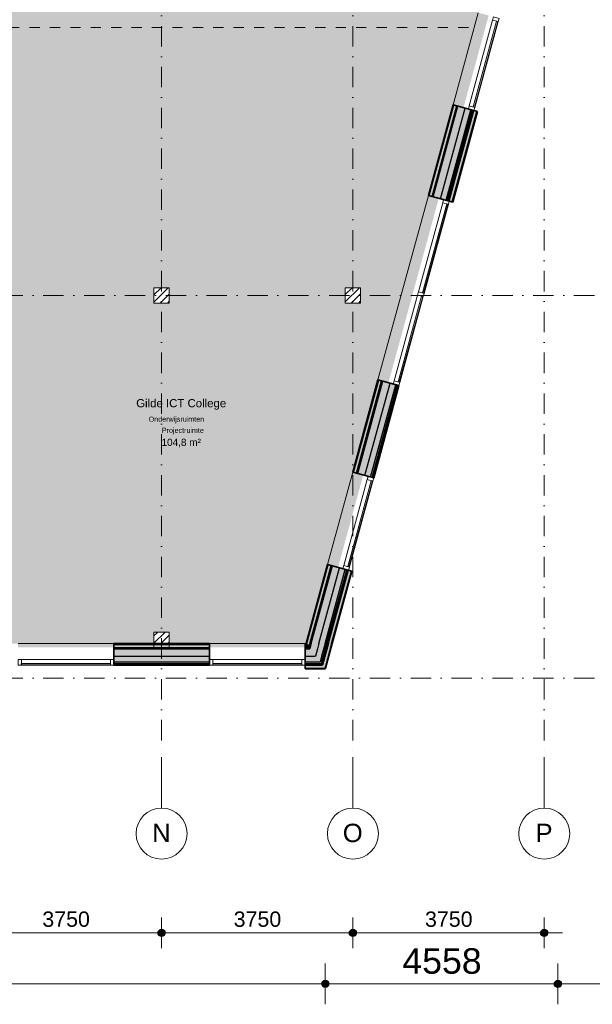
# Model space of a CAD drawing. Header units: millimetres. Extents: x 1557 to 319405, y -11609 to 73584.
# Tile 33 of 103: x 226607 to 237829, y -11609 to 7692. Entities that reach past the tile are written whole.
import ezdxf

# ---------------------------------------------------------------- set-up
doc = ezdxf.new("R2010")
doc.units = ezdxf.units.MM
doc.linetypes.add('Hidden_2_', pattern=[400, 200, -200])
doc.linetypes.add('RR_Level', pattern=[800, 400, -200, 0, -200])
for name, color, linetype, lineweight in [('A-____-____-DIMS', 211, 'Continuous', 9), ('A-____-____-DIMS-200', 211, 'Continuous', 9), ('A-AREA-____-IDEN', 2, 'Continuous', 13), ('A-AREA-____-OTLN', 32, 'Hidden_2_', 13), ('A-AREA-____-PATT', 32, 'Continuous', 9), ('A-GLAZ-CURT-MCUT', 52, 'Continuous', 13), ('A-GLAZ-CURT-OTLN', 52, 'Continuous', 13), ('A-GLAZ-CWMG-MCUT', 51, 'Continuous', 13), ('A-GLAZ-CWMG-OTLN', 51, 'Continuous', 13), ('A-WALL-____-MCUT', 113, 'Continuous', 35), ('A-WALL-____-OTLN', 113, 'Continuous', 18), ('A-WALL-____-PATT', 111, 'Continuous', 35), ('S-COLS-____-MCUT', 52, 'Continuous', 25), ('S-COLS-____-OTLN', 52, 'Continuous', 18), ('S-GRID-____-IDEN', 1, 'Continuous', 13), ('S-GRID-____-OTLN', 1, 'Continuous', 9)]:
    doc.layers.add(name, color=color, linetype=linetype, lineweight=lineweight)
doc.styles.add('Arial', font='arial.ttf', dxfattribs={"height": 360})
doc.styles.add('Arial_1', font='arial.ttf', dxfattribs={"height": 100})
doc.styles.add('Arial_2', font='arial.ttf', dxfattribs={"height": 300})
doc.styles.add('Arial_5', font='arial.ttf', dxfattribs={"height": 500})
doc.styles.add('Arial_B', font='txt', dxfattribs={"height": 160})
doc.styles.add('Arial_B_1', font='txt', dxfattribs={"height": 100})
doc.styles.add('Arial_I', font='txt', dxfattribs={"height": 140})
doc.dimstyles.new('1_5mm_interne_maten_en_details', dxfattribs={"dimscale": 304.8, "dimtxt": 1.004192, "dimasz": 1.83727, "dimexe": 0.984252, "dimexo": 0.0625, "dimgap": 0.098425, "dimtad": 1, "dimdec": 0, "dimlfac": 304.8, "dimzin": 0, "dimdsep": 46, "dimtxsty": 'Arial_2', "dimblk1": 'DOTSMALL', "dimblk2": 'DOTSMALL', "dimsah": 1, "dimcen": 0.09, "dimdle": 1.181102, "dimazin": 0, "dimtfac": 1, "dimtdec": 4, "dimtix": 1, "dimtmove": 0, "dimatfit": 3, "dimfxl": 0.003229, "dimfxlon": 1, "dimtvp": 1, "dimtfill": 1, "dimtolj": 1, "dimtzin": 0, "dimlwd": 13, "dimlwe": 13, "dimarcsym": 2})
doc.dimstyles.new('2_5mm_totaalmaatvoering', dxfattribs={"dimscale": 304.8, "dimtxt": 1.673654, "dimasz": 1.83727, "dimexe": 1.312336, "dimexo": 0.0625, "dimgap": 0.164042, "dimtad": 1, "dimdec": 0, "dimlfac": 304.8, "dimzin": 0, "dimdsep": 46, "dimtxsty": 'Arial_5', "dimblk1": 'DOTSMALL', "dimblk2": 'DOTSMALL', "dimsah": 1, "dimcen": 0.09, "dimdle": 1.64042, "dimazin": 0, "dimtfac": 1, "dimtdec": 4, "dimtix": 1, "dimtmove": 0, "dimatfit": 3, "dimfxl": 0.004306, "dimfxlon": 1, "dimtvp": 1, "dimtfill": 1, "dimtolj": 1, "dimtzin": 0, "dimlwd": 13, "dimlwe": 13, "dimarcsym": 2})

# ---------------------------------------------------------------- blocks, each defined once
blk = doc.blocks.new('System Panel - HR__-715992-plot_V0 Copy 1')
at = {"layer": 'A-GLAZ-CURT-MCUT', "color": 170, "lineweight": 9}
for p, q in [((872, 47), (-872, 47)), ((-872, 47), (-872, 23)), ((-872, 23), (872, 23)), ((872, 23), (872, 47))]:
    blk.add_line(p, q, dxfattribs=at)
blk = doc.blocks.new('Rectangular Mullion - 65 x 114mm-464001-plot_V0 Copy 1')
at = {"layer": 'A-GLAZ-CWMG-OTLN', "color": 170, "lineweight": 9}
for p, q in [((65863, -3007), (66322, -1324)), ((65973, -3037), (66432, -1354))]:
    blk.add_line(p, q, dxfattribs=at)
blk = doc.blocks.new('Rectangular Mullion - 65 x 114mm-715993-plot_V0 Copy 1')
at = {"layer": 'A-GLAZ-CWMG-MCUT', "color": 170, "lineweight": 9}
for p, q in [((-65, 57), (0, 57)), ((-65, -57), (-65, 57)), ((0, 57), (0, -57)), ((0, -57), (-65, -57))]:
    blk.add_line(p, q, dxfattribs=at)
blk = doc.blocks.new('System Panel - HR__-715989-plot_V0 Copy 1')
at = {"layer": 'A-GLAZ-CURT-MCUT', "color": 170, "lineweight": 9}
for p, q in [((905, 47), (-905, 47)), ((-905, 47), (-905, 23)), ((-905, 23), (905, 23)), ((905, 23), (905, 47))]:
    blk.add_line(p, q, dxfattribs=at)
blk = doc.blocks.new('Rectangular Mullion - 65 x 114mm-463994-plot_V0 Copy 1')
at = {"layer": 'A-GLAZ-CWMG-OTLN', "color": 170, "lineweight": 9}
for p, q in [((67327, 2357), (67803, 4103)), ((67437, 2327), (67913, 4073))]:
    blk.add_line(p, q, dxfattribs=at)
blk = doc.blocks.new('System Panel - HR__-716001-plot_V0 Copy 1')
at = {"layer": 'A-GLAZ-CURT-MCUT', "color": 170, "lineweight": 9}
for p, q in [((872.5, -22.5), (-872.5, -22.5)), ((-872.5, -22.5), (-872.5, -47.5)), ((-872.5, -47.5), (872.5, -47.5)), ((872.5, -47.5), (872.5, -22.5))]:
    blk.add_line(p, q, dxfattribs=at)
blk = doc.blocks.new('Rectangular Mullion - 65 x 114mm-572436-plot_V0 Copy 1')
at = {"layer": 'A-GLAZ-CWMG-OTLN', "color": 170, "lineweight": 9}
for p, q in [((53789, -4849), (52044, -4849)), ((53789, -4963), (52044, -4963))]:
    blk.add_line(p, q, dxfattribs=at)
blk = doc.blocks.new('Rectangular Mullion - 65 x 114mm-716002-plot_V0 Copy 1')
at = {"layer": 'A-GLAZ-CWMG-MCUT', "color": 170, "lineweight": 9}
for p, q in [((-65, 57), (0, 57)), ((-65, -57), (-65, 57)), ((0, 57), (0, -57)), ((0, -57), (-65, -57))]:
    blk.add_line(p, q, dxfattribs=at)
blk = doc.blocks.new('Rectangular Mullion - 65 x 114mm-715994-plot_V0 Copy 1')
at = {"layer": 'A-GLAZ-CWMG-MCUT', "color": 170, "lineweight": 9}
for p, q in [((-32.5, 57), (32.5, 57)), ((-32.5, -57), (-32.5, 57)), ((32.5, 57), (32.5, -57)), ((32.5, -57), (-32.5, -57))]:
    blk.add_line(p, q, dxfattribs=at)
blk = doc.blocks.new('Rectangular Mullion - 65 x 114mm-716030-plot_V0 Copy 1')
at = {"layer": 'A-GLAZ-CWMG-MCUT', "color": 170, "lineweight": 9}
for p, q in [((0, 57), (-65, 57)), ((-65, 57), (-65, -57)), ((0, -57), (0, 57)), ((-65, -57), (0, -57))]:
    blk.add_line(p, q, dxfattribs=at)
blk = doc.blocks.new('Rectangular Mullion - 65 x 114mm-716021-plot_V0 Copy 1')
at = {"layer": 'A-GLAZ-CWMG-MCUT', "color": 170, "lineweight": 9}
for p, q in [((0, 57), (-65, 57)), ((-65, 57), (-65, -57)), ((0, -57), (0, 57)), ((-65, -57), (0, -57))]:
    blk.add_line(p, q, dxfattribs=at)
blk = doc.blocks.new('027_Gilde - ATC_FacadeModel_rvt-2-plot_V0 Copy 1')
at = {"layer": 'A-WALL-____-OTLN', "lineweight": 5}
for points in [[(67896, 4145), (68380, 5918), (68351, 5926), (67867, 4153)], [(67988, 4120), (68472, 5893), (68414, 5908), (67930, 4136)], [(66416, -1282), (66909, 527), (66880, 535), (66387, -1274)], [(65421, -4898), (65429, -4898), (65922, -3091), (65893, -3083), (65398, -4898)], [(65447, -4963), (65509, -4963), (66014, -3116), (65956, -3100), (65453, -4943)], [(61354, -4928), (63229, -4928), (63229, -4898), (61354, -4898)], [(65398, -4928), (65421, -4928), (65429, -4898), (65104, -4898), (65104, -4928), (65349, -4928)], [(65453, -5023), (65493, -5023), (65509, -4963), (65104, -4963), (65104, -5023), (65447, -5023)]]:
    blk.add_hatch(color=67, dxfattribs=at).paths.add_polyline_path(points)
at = {"layer": 'A-WALL-____-PATT', "lineweight": 18}
for points in [[(67535, 4244), (68018, 6016), (68004, 6020), (67520, 4248)], [(66054, -1183), (66547, 626), (66533, 630), (66039, -1179)], [(65138, -4538), (65560, -2992), (65546, -2988), (65123, -4538)], [(65123, -4553), (65134, -4553), (65138, -4538), (65104, -4538), (65104, -4553)]]:
    blk.add_hatch(color=47, dxfattribs=at).paths.add_polyline_path(points)
at = {"layer": 'A-WALL-____-PATT', "lineweight": 5}
for points in [[(67592, 4228), (68076, 6001), (68018, 6016), (67535, 4244)], [(67617, 4221), (68100, 5994), (68076, 6001), (67592, 4228)], [(67756, 4183), (68240, 5956), (68100, 5994), (67617, 4221), (67737, 4188)], [(67867, 4153), (68351, 5926), (68240, 5956), (67756, 4183)], [(67911, 4141), (68395, 5914), (68380, 5918), (67896, 4145)], [(67930, 4136), (68414, 5908), (68395, 5914), (67911, 4141)], [(67998, 4117), (68481, 5890), (68472, 5893), (67988, 4120)], [(66112, -1199), (66605, 610), (66547, 626), (66054, -1183)], [(66136, -1205), (66629, 604), (66605, 610), (66112, -1199), (66122, -1202)], [(66276, -1243), (66769, 565), (66629, 604), (66136, -1205)], [(66387, -1274), (66880, 535), (66769, 565), (66276, -1243)], [(66430, -1286), (66924, 523), (66909, 527), (66416, -1282)], [(66449, -1291), (66943, 518), (66924, 523), (66430, -1286)], [(65195, -4553), (65196, -4553), (65618, -3008), (65560, -2992), (65134, -4553), (65180, -4553)], [(65180, -4613), (65206, -4612), (65642, -3014), (65618, -3008), (65180, -4612)], [(65349, -4638), (65782, -3052), (65642, -3014), (65199, -4638), (65310, -4638)], [(65310, -4783), (65429, -4783), (65893, -3083), (65782, -3052), (65346, -4650)], [(65429, -4928), (65436, -4928), (65936, -3094), (65922, -3091), (65421, -4928), (65429, -4928)], [(65432, -4943), (65453, -4943), (65956, -3100), (65936, -3094), (65436, -4928)], [(65503, -5023), (66023, -3118), (66014, -3116), (65493, -5023), (65501, -5023)], [(63229, -4613), (63229, -4553), (61354, -4553), (61354, -4613)], [(63229, -4638), (63229, -4613), (61354, -4613), (61354, -4638)], [(65180, -4613), (65195, -4553), (65104, -4553), (65104, -4613), (65179, -4613)], [(65172, -4638), (65199, -4638), (65206, -4613), (65104, -4613), (65104, -4638), (65134, -4638)], [(63229, -4783), (63229, -4638), (61354, -4638), (61354, -4783)], [(61354, -4898), (63229, -4898), (63229, -4783), (61354, -4783)], [(65310, -4783), (65349, -4638), (65104, -4638), (65104, -4783)], [(65398, -4898), (65429, -4783), (65104, -4783), (65104, -4898), (65349, -4898)], [(61354, -4943), (63229, -4943), (63229, -4928), (61354, -4928)], [(63229, -4963), (63229, -4943), (61354, -4943), (61354, -4963)], [(65429, -4943), (65432, -4943), (65436, -4928), (65104, -4929), (65104, -4943)], [(65436, -4963), (65447, -4963), (65453, -4943), (65104, -4943), (65104, -4963), (65429, -4963)], [(65447, -5033), (65501, -5033), (65503, -5023), (65104, -5023), (65104, -5033), (65123, -5033)]]:
    blk.add_hatch(color=67, dxfattribs=at).paths.add_polyline_path(points)
at = {"layer": 'A-WALL-____-PATT', "lineweight": 18}
h = blk.add_hatch(color=47, dxfattribs=at)
h.paths.add_polyline_path([(62141, -4553), (62141, -4538), (61354, -4538), (61354, -4553)])
h.paths.add_polyline_path([(63229, -4553), (63229, -4538), (62441, -4538), (62441, -4553)])
at = {"layer": 'A-WALL-____-MCUT', "color": 50}
for p, q in [((68004, 6020), (67520, 4248)), ((68481, 5890), (68004, 6020)), ((67998, 4117), (68481, 5890)), ((67520, 4248), (67998, 4117)), ((66533, 630), (66039, -1179)), ((66943, 518), (66533, 630)), ((66449, -1291), (66943, 518)), ((66039, -1179), (66449, -1291)), ((65546, -2988), (65123, -4538)), ((66023, -3118), (65546, -2988)), ((65636, -4538), (66023, -3118)), ((63229, -4538), (61354, -4538)), ((61354, -4538), (61354, -4963)), ((63229, -4963), (63229, -4538)), ((65123, -4538), (65104, -4538)), ((65104, -4538), (65104, -5033)), ((65503, -5023), (65636, -4538)), ((61354, -4963), (63229, -4963)), ((65104, -5033), (65501, -5033)), ((65501, -5033), (65503, -5023))]:
    blk.add_line(p, q, dxfattribs=at)
at = {"layer": 'A-WALL-____-MCUT', "color": 130, "lineweight": 25}
for p, q in [((67535, 4244), (68018, 6016)), ((67592, 4228), (68076, 6001)), ((67617, 4221), (68100, 5994)), ((67756, 4183), (68240, 5956)), ((67867, 4153), (68351, 5926)), ((67896, 4145), (68380, 5918)), ((67911, 4141), (68395, 5914)), ((67930, 4136), (68414, 5908)), ((67988, 4120), (68472, 5893)), ((66054, -1183), (66547, 626)), ((66112, -1199), (66605, 610)), ((66136, -1205), (66629, 604)), ((66276, -1243), (66769, 565)), ((66387, -1274), (66880, 535)), ((66416, -1282), (66909, 527)), ((66430, -1286), (66924, 523)), ((65138, -4538), (65560, -2992)), ((65200, -4538), (65618, -3008)), ((65226, -4538), (65642, -3014)), ((65377, -4538), (65782, -3052)), ((65496, -4538), (65893, -3083)), ((65527, -4538), (65922, -3091)), ((65543, -4538), (65936, -3094)), ((65563, -4538), (65956, -3100)), ((65625, -4538), (66014, -3116)), ((61354, -4553), (63229, -4553)), ((61354, -4613), (63229, -4613)), ((65104, -4553), (65134, -4553)), ((65104, -4613), (65180, -4613)), ((65138, -4538), (65134, -4553)), ((65196, -4553), (65180, -4613)), ((65200, -4538), (65196, -4553)), ((65206, -4613), (65199, -4638)), ((65226, -4538), (65206, -4613)), ((65377, -4538), (65349, -4638)), ((65527, -4538), (65429, -4898)), ((65496, -4538), (65429, -4783)), ((65543, -4538), (65436, -4928)), ((65563, -4538), (65453, -4943)), ((65625, -4538), (65509, -4963)), ((61354, -4638), (63229, -4638)), ((61354, -4783), (63229, -4783)), ((65104, -4638), (65199, -4638)), ((65104, -4783), (65310, -4783)), ((65349, -4638), (65310, -4783)), ((65429, -4783), (65398, -4898)), ((61354, -4898), (63229, -4898)), ((61354, -4928), (63229, -4928)), ((61354, -4943), (63229, -4943)), ((65104, -4898), (65398, -4898)), ((65104, -4928), (65421, -4928)), ((65104, -4943), (65432, -4943)), ((65104, -4963), (65447, -4963)), ((65429, -4898), (65421, -4928)), ((65436, -4928), (65432, -4943)), ((65453, -4943), (65447, -4963)), ((65509, -4963), (65493, -5023)), ((65104, -5023), (65493, -5023))]:
    blk.add_line(p, q, dxfattribs=at)
at = {"layer": 'A-WALL-____-OTLN', "color": 210}
for p, q in [((68004, 6020), (68497, 7829)), ((66533, 630), (67520, 4248)), ((65546, -2988), (66039, -1179)), ((59479, -4538), (61354, -4538)), ((63229, -4538), (65104, -4538))]:
    blk.add_line(p, q, dxfattribs=at)
at = {"layer": 'A-GLAZ-CURT-OTLN', "color": 210, "lineweight": 18}
for name, p, rotation in [('System Panel - HR__-716001-plot_V0 Copy 1', (68606, 6828), 74.7373318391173), ('System Panel - HR__-715989-plot_V0 Copy 1', (67620, 3215), 254.7373318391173), ('System Panel - HR__-715992-plot_V0 Copy 1', (67135, 1437), 254.7373318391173), ('System Panel - HR__-715992-plot_V0 Copy 1', (66148, -2180), 254.7373318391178)]:
    blk.add_blockref(name, p, dxfattribs=dict(at, rotation=rotation))
for p in [(60416, -4906), (64166, -4906)]:
    blk.add_blockref('System Panel - HR__-716001-plot_V0 Copy 1', p, dxfattribs=at)
at = {"layer": 'A-GLAZ-CWMG-OTLN', "color": 210, "lineweight": 18, "extrusion": (0, 0, -1)}
for name, p, rotation in [('Rectangular Mullion - 65 x 114mm-716002-plot_V0 Copy 1', (-68852, 7732), 105.2626681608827), ('Rectangular Mullion - 65 x 114mm-715994-plot_V0 Copy 1', (-67373, 2311), 285.2626681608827), ('Rectangular Mullion - 65 x 114mm-715993-plot_V0 Copy 1', (-66888, 533), 285.2626681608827), ('Rectangular Mullion - 65 x 114mm-715993-plot_V0 Copy 1', (-65901, -3085), 285.2626681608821), ('Rectangular Mullion - 65 x 114mm-716002-plot_V0 Copy 1', (-61354, -4906), 180), ('Rectangular Mullion - 65 x 114mm-716002-plot_V0 Copy 1', (-65104, -4906), 180)]:
    blk.add_blockref(name, p, dxfattribs=dict(at, rotation=rotation))
at = {"layer": 'A-GLAZ-CWMG-OTLN', "color": 210, "lineweight": 18}
for name, p, rotation in [('Rectangular Mullion - 65 x 114mm-572436-plot_V0 Copy 1', (49942, -42931), 74.73733183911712), ('Rectangular Mullion - 65 x 114mm-716030-plot_V0 Copy 1', (68359, 5923), 254.7373318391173), ('Rectangular Mullion - 65 x 114mm-716021-plot_V0 Copy 1', (67875, 4151), 74.7373318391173), ('Rectangular Mullion - 65 x 114mm-716021-plot_V0 Copy 1', (66394, -1276), 74.73733183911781), ('Rectangular Mullion - 65 x 114mm-716030-plot_V0 Copy 1', (59479, -4906), 180), ('Rectangular Mullion - 65 x 114mm-716030-plot_V0 Copy 1', (63229, -4906), 180)]:
    blk.add_blockref(name, p, dxfattribs=dict(at, rotation=rotation))
for name, p in [('Rectangular Mullion - 65 x 114mm-463994-plot_V0 Copy 1', (0, 0)), ('Rectangular Mullion - 65 x 114mm-464001-plot_V0 Copy 1', (987, 3618)), ('Rectangular Mullion - 65 x 114mm-464001-plot_V0 Copy 1', (0, 0)), ('Rectangular Mullion - 65 x 114mm-572436-plot_V0 Copy 1', (7500, 0)), ('Rectangular Mullion - 65 x 114mm-572436-plot_V0 Copy 1', (11250, 0))]:
    blk.add_blockref(name, p, dxfattribs=at)
blk = doc.blocks.new('NLRS_28_SC_LIB_kolom recht_generiek_ISR - kolom hout_Ontwerp-V38-plot_V0 Copy 1')
at = {"layer": 'S-COLS-____-OTLN', "lineweight": 9}
h = blk.add_hatch(dxfattribs=at)
h.set_pattern_fill('FP_23', color=256, style=0, pattern_type=2)
h.set_pattern_definition([(45, (-62291.48, 4462.2), (-70.71068, 70.71068), [])])
h.paths.add_polyline_path([(150, -91), (150, 150), (-150, 150), (-150, -91)])
at = {"layer": 'S-COLS-____-MCUT', "lineweight": 18}
for p, q in [((150, 150), (-150, 150)), ((-150, 150), (-150, -150)), ((150, -150), (150, 150)), ((-150, -150), (150, -150))]:
    blk.add_line(p, q, dxfattribs=at)
blk = doc.blocks.new('NLRS_28_SC_LIB_kolom recht_generiek_ISR - kolom hout_Ontwerp-V49-plot_V0 Copy 1')
at = {"layer": 'S-COLS-____-OTLN', "lineweight": 9}
h = blk.add_hatch(dxfattribs=at)
h.set_pattern_fill('FP_34', color=256, style=0, pattern_type=2)
h.set_pattern_definition([(45, (-62291.48, -2286.8), (-70.71068, 70.71068), [])])
h.paths.add_polyline_path([(150, -150), (150, 150), (-150, 150), (-150, -150)])
at = {"layer": 'S-COLS-____-MCUT', "lineweight": 18}
for p, q in [((150, 150), (-150, 150)), ((-150, 150), (-150, -150)), ((150, -150), (150, 150)), ((-150, -150), (150, -150))]:
    blk.add_line(p, q, dxfattribs=at)
blk = doc.blocks.new('NLRS_28_SC_LIB_kolom recht_generiek_ISR - kolom hout_Ontwerp-V50-plot_V0 Copy 1')
at = {"layer": 'S-COLS-____-OTLN', "lineweight": 9}
h = blk.add_hatch(dxfattribs=at)
h.set_pattern_fill('FP_35', color=256, style=0, pattern_type=2)
h.set_pattern_definition([(45, (-66041.48, -2286.8), (-70.71068, 70.71068), [])])
h.paths.add_polyline_path([(12, -150), (150, -150), (150, 150), (-150, 150), (-150, -150), (-2, -150)])
at = {"layer": 'S-COLS-____-MCUT', "lineweight": 18}
for p, q in [((150, 150), (-150, 150)), ((-150, 150), (-150, -150)), ((150, -150), (150, 150)), ((-150, -150), (150, -150))]:
    blk.add_line(p, q, dxfattribs=at)
blk = doc.blocks.new('Grid - r_2_5mm-300571-plot_V0 Copy 1')
at = {"layer": 'S-GRID-____-IDEN'}
blk.add_circle((0, 0), 2.5, dxfattribs=at)
blk = doc.blocks.new('DIMBLOCK22-plot_V0 Copy 1')
at = {"layer": 'A-____-____-DIMS-200', "lineweight": 25}
h = blk.add_hatch(color=256, dxfattribs=at)
edge = h.paths.add_edge_path()
edge.add_arc((225637, -10209), 70, 0, 360)
h = blk.add_hatch(color=256, dxfattribs=at)
edge = h.paths.add_edge_path()
edge.add_arc((229387, -10209), 70, 0, 360)
at = {"layer": 'A-____-____-DIMS-200', "lineweight": 13}
for p, q in [((225637, -9909), (225637, -10509)), ((225637, -10209), (225637, -9909)), ((229387, -9909), (229387, -10509)), ((229387, -10209), (229387, -9909)), ((225637, -10209), (229387, -10209))]:
    blk.add_line(p, q, dxfattribs=at)
at = {"layer": 'A-____-____-DIMS-200', "lineweight": 25}
for centre in [(225637, -10209), (229387, -10209)]:
    blk.add_circle(centre, 70, dxfattribs=at)
at = {"layer": 'A-____-____-DIMS-200', "color": 0, "lineweight": 13, "insert": (227050, -9790), "char_height": 300, "width": 1107.53, "attachment_point": 1, "line_spacing_factor": 0.941778, "style": 'Arial_2', "bg_fill": 3, "box_fill_scale": 1.25, "bg_fill_color": 256, "bg_fill_true_color": 13158600, "bg_fill_transparency": 0}
blk.add_mtext('3750', dxfattribs=at)
blk = doc.blocks.new('_DotSmall')
at = {"color": 0, "linetype": 'ByBlock', "const_width": 0.5}
blk.add_lwpolyline([(-0.0625, 0, 1), (0.0625, 0, 1)], format="xyb", close=True, dxfattribs=at)
blk = doc.blocks.new('DIMBLOCK23-plot_V0 Copy 1')
at = {"layer": 'A-____-____-DIMS-200', "lineweight": 25}
h = blk.add_hatch(color=256, dxfattribs=at)
edge = h.paths.add_edge_path()
edge.add_arc((229387, -10209), 70, 0, 360)
h = blk.add_hatch(color=256, dxfattribs=at)
edge = h.paths.add_edge_path()
edge.add_arc((233137, -10209), 70, 0, 360)
at = {"layer": 'A-____-____-DIMS-200', "lineweight": 13}
for p, q in [((229387, -9909), (229387, -10509)), ((229387, -10209), (229387, -9909)), ((233137, -9909), (233137, -10509)), ((233137, -10209), (233137, -9909)), ((229387, -10209), (233137, -10209))]:
    blk.add_line(p, q, dxfattribs=at)
at = {"layer": 'A-____-____-DIMS-200', "lineweight": 25}
for centre in [(229387, -10209), (233137, -10209)]:
    blk.add_circle(centre, 70, dxfattribs=at)
at = {"layer": 'A-____-____-DIMS-200', "color": 0, "lineweight": 13, "insert": (230800, -9790), "char_height": 300, "width": 1107.53, "attachment_point": 1, "line_spacing_factor": 0.941778, "style": 'Arial_2', "bg_fill": 3, "box_fill_scale": 1.25, "bg_fill_color": 256, "bg_fill_true_color": 13158600, "bg_fill_transparency": 0}
blk.add_mtext('3750', dxfattribs=at)
blk = doc.blocks.new('DIMBLOCK24-plot_V0 Copy 1')
at = {"layer": 'A-____-____-DIMS-200', "lineweight": 25}
h = blk.add_hatch(color=256, dxfattribs=at)
edge = h.paths.add_edge_path()
edge.add_arc((233137, -10209), 70, 0, 360)
h = blk.add_hatch(color=256, dxfattribs=at)
edge = h.paths.add_edge_path()
edge.add_arc((236887, -10209), 70, 0, 360)
at = {"layer": 'A-____-____-DIMS-200', "lineweight": 13}
for p, q in [((233137, -9909), (233137, -10509)), ((233137, -10209), (233137, -9909)), ((236887, -9909), (236887, -10509)), ((236887, -10209), (236887, -9909)), ((233137, -10209), (237247, -10209))]:
    blk.add_line(p, q, dxfattribs=at)
at = {"layer": 'A-____-____-DIMS-200', "lineweight": 25}
for centre in [(233137, -10209), (236887, -10209)]:
    blk.add_circle(centre, 70, dxfattribs=at)
at = {"layer": 'A-____-____-DIMS-200', "color": 0, "lineweight": 13, "insert": (234550, -9790), "char_height": 300, "width": 1107.53, "attachment_point": 1, "line_spacing_factor": 0.941778, "style": 'Arial_2', "bg_fill": 3, "box_fill_scale": 1.25, "bg_fill_color": 256, "bg_fill_true_color": 13158600, "bg_fill_transparency": 0}
blk.add_mtext('3750', dxfattribs=at)
blk = doc.blocks.new('DIMBLOCK86-plot_V0 Copy 1')
at = {"layer": 'A-____-____-DIMS-200', "lineweight": 25}
h = blk.add_hatch(color=256, dxfattribs=at)
edge = h.paths.add_edge_path()
edge.add_arc((191467, -11209), 70, 0, 360)
h = blk.add_hatch(color=256, dxfattribs=at)
edge = h.paths.add_edge_path()
edge.add_arc((232596, -11209), 70, 0, 360)
at = {"layer": 'A-____-____-DIMS-200', "lineweight": 13}
for p, q in [((191467, -10809), (191467, -11609)), ((191467, -11209), (191467, -10809)), ((232596, -10809), (232596, -11609)), ((232596, -11209), (232596, -10809)), ((191467, -11209), (232596, -11209))]:
    blk.add_line(p, q, dxfattribs=at)
at = {"layer": 'A-____-____-DIMS-200', "lineweight": 25}
for centre in [(191467, -11209), (232596, -11209)]:
    blk.add_circle(centre, 70, dxfattribs=at)
at = {"layer": 'A-____-____-DIMS-200', "color": 0, "lineweight": 13, "insert": (211070, -10510), "char_height": 500, "width": 2307.36, "attachment_point": 1, "line_spacing_factor": 0.941778, "style": 'Arial_5', "bg_fill": 3, "box_fill_scale": 1.25, "bg_fill_color": 256, "bg_fill_true_color": 13158600, "bg_fill_transparency": 0}
blk.add_mtext('41129', dxfattribs=at)
blk = doc.blocks.new('DIMBLOCK87-plot_V0 Copy 1')
at = {"layer": 'A-____-____-DIMS-200', "lineweight": 25}
h = blk.add_hatch(color=256, dxfattribs=at)
edge = h.paths.add_edge_path()
edge.add_arc((232596, -11209), 70, 0, 360)
h = blk.add_hatch(color=256, dxfattribs=at)
edge = h.paths.add_edge_path()
edge.add_arc((237154, -11209), 70, 0, 360)
at = {"layer": 'A-____-____-DIMS-200', "lineweight": 13}
for p, q in [((232596, -10809), (232596, -11609)), ((232596, -11209), (232596, -10809)), ((237154, -10809), (237154, -11609)), ((237154, -11209), (237154, -10809)), ((232596, -11209), (237154, -11209))]:
    blk.add_line(p, q, dxfattribs=at)
at = {"layer": 'A-____-____-DIMS-200', "lineweight": 25}
for centre in [(232596, -11209), (237154, -11209)]:
    blk.add_circle(centre, 70, dxfattribs=at)
at = {"layer": 'A-____-____-DIMS-200', "color": 0, "lineweight": 13, "insert": (234106, -10510), "char_height": 500, "width": 1845.88, "attachment_point": 1, "line_spacing_factor": 0.941778, "style": 'Arial_5', "bg_fill": 3, "box_fill_scale": 1.25, "bg_fill_color": 256, "bg_fill_true_color": 13158600, "bg_fill_transparency": 0}
blk.add_mtext('4558', dxfattribs=at)
blk = doc.blocks.new('DIMBLOCK88-plot_V0 Copy 1')
at = {"layer": 'A-____-____-DIMS-200', "lineweight": 25}
h = blk.add_hatch(color=256, dxfattribs=at)
edge = h.paths.add_edge_path()
edge.add_arc((237154, -11209), 70, 0, 360)
h = blk.add_hatch(color=256, dxfattribs=at)
edge = h.paths.add_edge_path()
edge.add_arc((244463, -11209), 70, 0, 360)
at = {"layer": 'A-____-____-DIMS-200', "lineweight": 13}
for p, q in [((237154, -10809), (237154, -11609)), ((237154, -11209), (237154, -10809)), ((244463, -10809), (244463, -11609)), ((244463, -11209), (244463, -10809)), ((237154, -11209), (244463, -11209))]:
    blk.add_line(p, q, dxfattribs=at)
at = {"layer": 'A-____-____-DIMS-200', "lineweight": 25}
for centre in [(237154, -11209), (244463, -11209)]:
    blk.add_circle(centre, 70, dxfattribs=at)
at = {"layer": 'A-____-____-DIMS-200', "color": 0, "lineweight": 13, "insert": (240039, -10510), "char_height": 500, "width": 1845.88, "attachment_point": 1, "line_spacing_factor": 0.941778, "style": 'Arial_5', "bg_fill": 3, "box_fill_scale": 1.25, "bg_fill_color": 256, "bg_fill_true_color": 13158600, "bg_fill_transparency": 0}
blk.add_mtext('7309', dxfattribs=at)

msp = doc.modelspace()

# ---------------------------------------------------------------- hatches: boundary and pattern name
at = {"layer": 'A-AREA-____-PATT', "transparency": 33554509}
h = msp.add_hatch(color=254, dxfattribs=at)
h.paths.add_polyline_path([(233981.5617, 7536.7966), (235732.912, 7536.7966), (235797.4259, 7773.2249), (235592.421, 7829.1644), (236076.1328, 9601.8542), (236281.1377, 9545.9147), (236774.7212, 11354.7819), (236569.7162, 11410.7213), (236811.5119, 12302.3062), (236811.5119, 16326.7966), (236761.5119, 16326.7966), (236761.5119, 16374.2966), (235861.5119, 16374.2966), (235861.5119, 16326.7966), (235811.5119, 16326.7966), (235811.5119, 16386.7966), (234777.5119, 16386.7966), (234777.5119, 16326.7966), (234727.5119, 16326.7966), (234727.5119, 16374.2966), (233861.5119, 16374.2966), (233861.5119, 16326.7966), (233811.5119, 16326.7966), (233811.5119, 16374.2966), (233588.4357, 16374.2966), (233588.4357, 16326.7966), (233538.4357, 16326.7966), (233538.4357, 16311.7966), (233518.3395, 16311.7966), (233136.5119, 14886.7966), (224446.5119, 14886.7966), (224446.5119, 14836.7966), (224399.0119, 14836.7966), (224399.0119, 13886.7966), (224446.5119, 13886.7966), (224446.5119, 13836.7966), (224399.0119, 13836.7966), (224399.0119, 12886.7966), (224446.5119, 12886.7966), (224446.5119, 12836.7966), (224399.0119, 12836.7966), (224399.0119, 11936.7966), (224446.5119, 11936.7966), (224446.5119, 11886.7966), (224386.5119, 11886.7966), (224386.5119, 10852.7966), (224446.5119, 10852.7966), (224446.5119, 10802.7966), (224399.0119, 10802.7966), (224399.0119, 9886.7966), (224386.5119, 9886.7966), (224386.5119, 9836.7966), (224399.0119, 9836.7966), (224399.0119, 8886.7966), (224446.5119, 8886.7966), (224446.5119, 8836.7966), (224399.0119, 8836.7966), (224399.0119, 7886.7966), (224446.5119, 7886.7966), (224446.5119, 7836.7966), (224399.0119, 7836.7966), (224399.0119, 7536.7966), (233286.5119, 7536.7966)])
h.paths.add_polyline_path([(229536.5119, 9636.7966), (229236.5119, 9636.7966), (229236.5119, 9936.7966), (229536.5119, 9936.7966)])
h.paths.add_polyline_path([(225786.5119, 9636.7966), (225486.5119, 9636.7966), (225486.5119, 9936.7966), (225786.5119, 9936.7966), (225786.5119, 9877.7641)])
h.paths.add_polyline_path([(233286.5119, 9636.7966), (232986.5119, 9636.7966), (232986.5119, 9936.7966), (233286.5119, 9936.7966)])
h = msp.add_hatch(color=254, dxfattribs=at)
h.paths.add_polyline_path([(228449.0119, -4612.2034), (228449.0119, -4538.2034), (229236.5119, -4538.2034), (229236.5119, -4312.2034), (229536.5119, -4312.2034), (229536.5119, -4538.2034), (230324.0119, -4538.2034), (230324.0119, -4612.2034), (232199.0119, -4612.2034), (232199.0119, -4538.2034), (232217.7516, -4538.2034), (232640.7917, -2987.8611), (232845.7967, -3043.8006), (233339.3802, -1234.9335), (233134.3752, -1178.994), (233627.9587, 629.8732), (233832.9636, 573.9337), (234820.1306, 4191.668), (234615.1257, 4247.6074), (235098.8375, 6020.2972), (235303.8424, 5964.3578), (235732.912, 7536.7966), (224399.0119, 7536.7966), (224399.0119, 6886.7966), (224446.5119, 6886.7966), (224446.5119, 6836.7966), (224399.0119, 6836.7966), (224399.0119, 5886.7966), (224446.5119, 5886.7966), (224446.5119, 5836.7966), (224399.0119, 5836.7966), (224399.0119, 4886.7966), (224446.5119, 4886.7966), (224446.5119, 4836.7966), (224399.0119, 4836.7966), (224399.0119, 3886.7966), (224446.5119, 3886.7966), (224446.5119, 3836.7966), (224399.0119, 3836.7966), (224399.0119, 2886.7966), (224386.5119, 2886.7966), (224386.5119, 2836.7966), (224399.0119, 2836.7966), (224399.0119, 2636.7966), (224446.5119, 2636.7966), (224446.5119, 2586.7966), (225711.5119, 2586.7966), (225711.5119, 2436.7966), (225786.5119, 2436.7966), (225786.5119, 2136.7966), (225711.5119, 2136.7966), (225711.5119, 1658.0269), (225636.5119, 1658.0269), (225636.5119, 624.0269), (225711.5119, 624.0269), (225711.5119, -4312.2034), (225786.5119, -4312.2034), (225786.5119, -4538.2034), (226574.0119, -4538.2034), (226574.0119, -4612.2034), (226884.2148, -4612.2034)])
h.paths.add_polyline_path([(233230.8481, 2136.7966), (232986.5119, 2136.7966), (232986.5119, 2436.7966), (233286.5119, 2436.7966), (233286.5119, 2136.7966)])
h.paths.add_polyline_path([(229536.5119, 2136.7966), (229236.5119, 2136.7966), (229236.5119, 2436.7966), (229536.5119, 2436.7966)])

# ---------------------------------------------------------------- linework, layer by layer
at = {"layer": 'A-AREA-____-OTLN', "color": 9}
msp.add_line((224399.0119, 7536.7966), (235512.6429, 7536.7966), dxfattribs=at)
at = {"layer": 'S-GRID-____-OTLN', "linetype": 'RR_Level'}
for p, q in [((229386.5119, 70774.2271), (229386.5119, -6763.3674)), ((233136.5119, 70774.2271), (233136.5119, -6763.3674)), ((236886.5119, 70774.2271), (236886.5119, -6763.3674)), ((167060.7094, 2286.7966), (245433.2051, 2286.7966)), ((167060.7094, -5213.2034), (245433.2051, -5213.2034))]:
    msp.add_line(p, q, dxfattribs=at)
at = {"layer": 'S-GRID-____-OTLN'}
for p, q in [((229386.5119, -6763.3674), (229386.5119, -7763.3674)), ((233136.5119, -6763.3674), (233136.5119, -7763.3674)), ((236886.5119, -6763.3674), (236886.5119, -7763.3674))]:
    msp.add_line(p, q, dxfattribs=at)

# ---------------------------------------------------------------- block references
at = {"lineweight": 5}
msp.add_blockref('027_Gilde - ATC_FacadeModel_rvt-2-plot_V0 Copy 1', (167095.0285, 0), dxfattribs=at)
at = {"layer": 'S-COLS-____-OTLN', "lineweight": 13}
for name, p in [('NLRS_28_SC_LIB_kolom recht_generiek_ISR - kolom hout_Ontwerp-V49-plot_V0 Copy 1', (229386.5119, 2286.7966)), ('NLRS_28_SC_LIB_kolom recht_generiek_ISR - kolom hout_Ontwerp-V50-plot_V0 Copy 1', (233136.5119, 2286.7966)), ('NLRS_28_SC_LIB_kolom recht_generiek_ISR - kolom hout_Ontwerp-V38-plot_V0 Copy 1', (229386.5119, -4462.2034))]:
    msp.add_blockref(name, p, dxfattribs=at)
at = {"layer": 'S-GRID-____-IDEN', "xscale": 199.9999999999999, "yscale": 199.9999999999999, "zscale": 199.9999999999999, "rotation": 180}
for p in [(229386.5119, -8263.3674), (233136.5119, -8263.3674), (236886.5119, -8263.3674)]:
    msp.add_blockref('Grid - r_2_5mm-300571-plot_V0 Copy 1', p, dxfattribs=at)

# ---------------------------------------------------------------- texts
at = {"layer": 'A-AREA-____-IDEN', "lineweight": 9, "attachment_point": 1}
for s, insert, char_height, width, style in [('Gilde ICT College', (228889.7469, 254.2347), 160, 2100.42125, 'Arial_B'), ('Onderwijsruimten', (229134.6219, -89.2825), 100, 1619.40875, 'Arial_B_1'), ('Projectruimte', (229392.6219, -307.0198), 100, 994.0925, 'Arial_1'), ('104,8 m²', (229385.6219, -522.9211), 140, 1010.12625, 'Arial_I')]:
    msp.add_mtext(s, dxfattribs=dict(at, insert=insert, char_height=char_height, width=width, style=style))
at = {"layer": 'S-GRID-____-IDEN', "lineweight": 9, "char_height": 360, "attachment_point": 1, "style": 'Arial'}
for s, insert, width in [('N', (229201.756, -8070), 432.91125), ('O', (232937.756, -8070), 464.97875), ('P', (236714.756, -8070), 400.84375)]:
    msp.add_mtext(s, dxfattribs=dict(at, insert=insert, width=width))

# ---------------------------------------------------------------- dimensions: what is measured, and where the dimension line sits
at = {"layer": 'A-____-____-DIMS', "lineweight": 13}
dim = msp.add_linear_dim(base=(229386.5119, -10209.4529), p1=(225636.5119, -9909.4529), p2=(229386.5119, -9909.4529), dimstyle='1_5mm_interne_maten_en_details', override={"dimpost": '<>', "dimfxl": 3750}, dxfattribs=at)
dim.commit()
dim.dimension.update_dxf_attribs({"geometry": 'DIMBLOCK22-plot_V0 Copy 1', "text_midpoint": (227511.5119, -10026.1787)})

# ---------------------------------------------------------------- next in the draw order: dimensions: what is measured, and where the dimension line sits
dim = msp.add_linear_dim(base=(233136.5119, -10209.4529), p1=(229386.5119, -9909.4529), p2=(233136.5119, -9909.4529), dimstyle='1_5mm_interne_maten_en_details', override={"dimpost": '<>', "dimfxl": 3750}, dxfattribs=at)
dim.commit()
dim.dimension.update_dxf_attribs({"geometry": 'DIMBLOCK23-plot_V0 Copy 1', "text_midpoint": (231261.5119, -10026.1787)})

# ---------------------------------------------------------------- next in the draw order: dimensions: what is measured, and where the dimension line sits
for base, p1, p2, dimstyle, override, picture, middle in [((236886.5119, -10209.4529), (233136.5119, -9909.4529), (236886.5119, -9909.4529), '1_5mm_interne_maten_en_details', {"dimpost": '<>', "dimfxl": 3750}, 'DIMBLOCK24-plot_V0 Copy 1', (235011.5119, -10026.1787)), ((232595.7789, -11209.4529), (191466.5119, -10809.4529), (232595.7789, -10809.4529), '2_5mm_totaalmaatvoering', {"dimpost": '<>', "dimfxl": 41129.267026}, 'DIMBLOCK86-plot_V0 Copy 1', (212031.1454, -10903.9959))]:
    dim = msp.add_linear_dim(base=base, p1=p1, p2=p2, dimstyle=dimstyle, override=override, dxfattribs=at)
    dim.commit()
    dim.dimension.update_dxf_attribs({"geometry": picture, "text_midpoint": middle})

# ---------------------------------------------------------------- next in the draw order: dimensions: what is measured, and where the dimension line sits
dim = msp.add_linear_dim(base=(237153.8039, -11209.4529), p1=(232595.7789, -10809.4529), p2=(237153.8039, -10809.4529), dimstyle='2_5mm_totaalmaatvoering', override={"dimpost": '<>', "dimfxl": 4558.02501}, dxfattribs=at)
dim.commit()
dim.dimension.update_dxf_attribs({"geometry": 'DIMBLOCK87-plot_V0 Copy 1', "text_midpoint": (234874.7914, -10903.9959)})

# ---------------------------------------------------------------- next in the draw order: dimensions: what is measured, and where the dimension line sits
dim = msp.add_linear_dim(base=(244462.6711, -11209.4529), p1=(237153.8039, -10809.4529), p2=(244462.6711, -10809.4529), dimstyle='2_5mm_totaalmaatvoering', override={"dimpost": '<>', "dimfxl": 7308.867178}, dxfattribs=at)
dim.commit()
dim.dimension.update_dxf_attribs({"geometry": 'DIMBLOCK88-plot_V0 Copy 1', "text_midpoint": (240808.2375, -10903.9959)})

doc.saveas('drawing.dxf')
